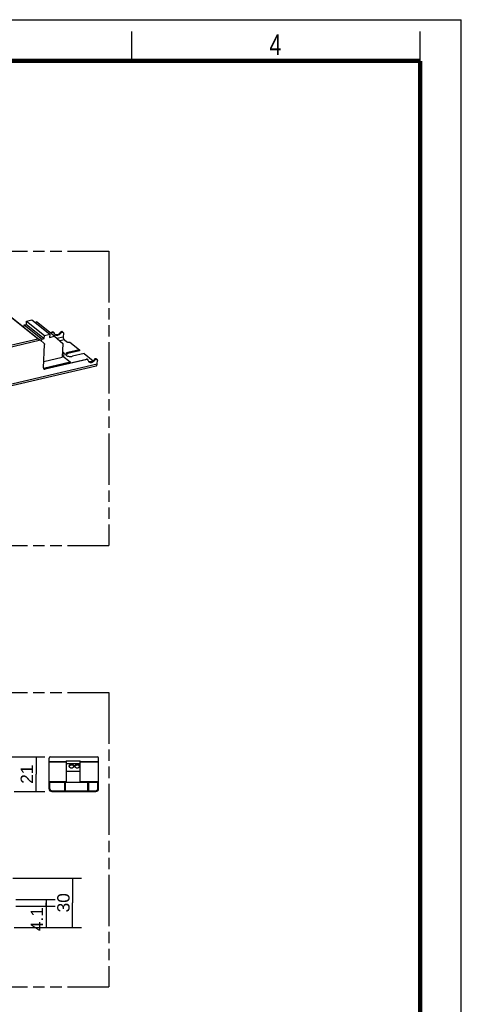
# Model space of a CAD drawing. Header units: millimetres. Extents: x 0 to 210, y 0 to 297.
# Tile 4 of 4: x 135 to 210, y 130 to 297. Entities that reach past the tile are written whole.
import ezdxf
from ezdxf.enums import TextEntityAlignment as Align

# ---------------------------------------------------------------- set-up
doc = ezdxf.new("R2010")
doc.units = ezdxf.units.MM
doc.header["$LTSCALE"] = 19.36
doc.linetypes.add('PHANTOM', pattern=[0.8, 0.45, -0.05, 0.1, -0.05, 0.1, -0.05])
doc.layers.get('0').update_dxf_attribs({"linetype": 'CONTINUOUS'})
doc.layers.add('DEFAULT_3', color=7, linetype='PHANTOM')
doc.layers.add('Z_DIM_2D', color=7, linetype='CONTINUOUS')
doc.styles.add('TEXTSTYLE_2', font='txt', dxfattribs={"width": 0.75})
doc.styles.add('TEXTSTYLE_3', font='helveticaneueltw1g-ltcn.otf')
doc.dimstyles.new('DIMSTYLE_2', dxfattribs={"dimtxt": 2.1, "dimasz": 3.5, "dimexe": 1.5, "dimexo": 0, "dimgap": 0.525, "dimtad": 1, "dimdec": 3, "dimlfac": 3.571429, "dimdsep": 46, "dimtxsty": 'TEXTSTYLE_3', "dimblk": '_FILLED', "dimblk1": '_FILLED', "dimblk2": '_FILLED', "dimcen": 0.09, "dimclrt": 5, "dimadec": 0, "dimazin": 0, "dimtp": 0.2, "dimtm": 0.2, "dimtfac": 1, "dimtdec": 3, "dimtofl": 0, "dimtmove": 0, "dimatfit": 3, "dimldrblk": '_FILLED', "dimfxl": 0, "dimtolj": 1, "dimarcsym": 0})
doc.dimstyles.new('DIMSTYLE_3', dxfattribs={"dimtxt": 2.1, "dimasz": 3.5, "dimexe": 1.5, "dimexo": 0, "dimgap": 0.525, "dimtad": 1, "dimdec": 3, "dimlfac": 3.571429, "dimdsep": 46, "dimtxsty": 'TEXTSTYLE_3', "dimblk": '_FILLED', "dimblk1": '_FILLED', "dimblk2": '_FILLED', "dimcen": 0.09, "dimclrt": 5, "dimadec": 0, "dimazin": 0, "dimtp": 0.1, "dimtm": 0.1, "dimtfac": 1, "dimtdec": 3, "dimtofl": 0, "dimtmove": 0, "dimatfit": 3, "dimldrblk": '_FILLED', "dimfxl": 0, "dimtolj": 1, "dimarcsym": 0})

# ---------------------------------------------------------------- blocks, each defined once
blk = doc.blocks.new('*D4')
at = {"layer": 'Z_DIM_2D', "color": 2, "linetype": 'Continuous'}
for p, q in [((133.79, 151.16), (145.45, 151.16)), ((143.95, 151.16), (143.95, 146.96)), ((143.95, 142.76), (143.95, 146.96)), ((134.01, 142.76), (145.45, 142.76))]:
    blk.add_line(p, q, dxfattribs=at)
at = {"layer": 'Z_DIM_2D', "color": 5, "linetype": 'Continuous', "style": 'TEXTSTYLE_3'}
blk.add_text('30', height=2.1, rotation=90, dxfattribs=at).set_placement((143.43, 146.96), align=Align.CENTER)
blk = doc.blocks.new('_FILLED')
at = {"color": 0, "linetype": 'ByBlock'}
blk.add_solid([(0, 0), (-1, 0.125), (-1, -0.125)], dxfattribs=at)
blk = doc.blocks.new('_NONE')
blk = doc.blocks.new('*D5')
at = {"layer": 'Z_DIM_2D', "color": 2, "linetype": 'Continuous'}
for p, q in [((134.29, 147.54), (140.96, 147.54)), ((139.46, 147.54), (139.46, 146.96)), ((134.29, 146.39), (140.96, 146.39)), ((139.46, 146.39), (139.46, 146.96)), ((139.46, 146.96), (139.46, 142.68))]:
    blk.add_line(p, q, dxfattribs=at)
at = {"layer": 'Z_DIM_2D', "color": 5, "linetype": 'Continuous', "style": 'TEXTSTYLE_3'}
blk.add_text('4.1', height=2.1, rotation=90, dxfattribs=at).set_placement((138.94, 146.21), align=Align.RIGHT)
blk = doc.blocks.new('*D8')
at = {"layer": 'Z_DIM_2D', "color": 2, "linetype": 'Continuous'}
for p, q in [((125.17, 171.75), (139.23, 171.75)), ((137.73, 171.75), (137.73, 168.81)), ((137.73, 165.87), (137.73, 168.81)), ((134.01, 165.87), (139.23, 165.87))]:
    blk.add_line(p, q, dxfattribs=at)
at = {"layer": 'Z_DIM_2D', "color": 5, "linetype": 'Continuous', "style": 'TEXTSTYLE_3'}
blk.add_text('21', height=2.1, rotation=90, dxfattribs=at).set_placement((137.21, 168.81), align=Align.CENTER)

msp = doc.modelspace()

# ---------------------------------------------------------------- linework, layer by layer
at = {"color": 2, "linetype": 'Continuous'}
for p, q in [((0, 297), (210, 297)), ((210, 0), (210, 297)), ((154, 290), (154, 295)), ((203, 290), (203, 295))]:
    msp.add_line(p, q, dxfattribs=at)
at = {"color": 9, "linetype": 'Continuous'}
for p, q in [((138.0266, 242.80032), (132.44692, 247.26491)), ((68.06833, 226.46916), (138.0266, 242.80032)), ((140.55364, 243.95328), (140.65119, 243.87523)), ((141.25292, 242.87984), (142.36846, 243.14025)), ((142.56453, 242.59673), (141.79764, 242.4177)), ((138.47375, 242.52969), (67.87071, 226.04802)), ((142.44107, 240.36033), (142.34353, 240.43838)), ((143.15054, 240.44482), (143.14211, 240.27582)), ((146.30891, 239.34819), (146.40646, 239.27014)), ((57.59031, 217.40092), (148.12373, 238.53516)), ((139.19298, 237.68704), (139.29053, 237.60899)), ((139.95424, 170.96398), (142.83824, 170.96398)), ((142.83824, 170.82539), (139.95424, 170.82539)), ((148.29683, 171.68917), (140.01165, 171.68917)), ((145.21824, 170.96398), (148.35424, 170.96398)), ((148.35424, 170.82539), (145.21824, 170.82539)), ((139.95424, 167.54658), (142.83824, 167.54658)), ((142.75424, 167.29458), (142.61424, 167.29458)), ((145.21824, 167.54658), (148.35424, 167.54658)), ((146.67424, 167.29458), (146.53424, 167.29458)), ((140.09424, 166.98658), (139.95424, 166.98658)), ((140.93424, 165.86658), (140.93424, 166.00658)), ((143.63624, 166.00658), (143.63624, 165.86658)), ((144.67224, 165.86658), (144.67224, 166.00658)), ((147.37424, 166.00658), (147.37424, 165.86658)), ((148.35424, 166.98658), (148.21424, 166.98658))]:
    msp.add_line(p, q, dxfattribs=at)
at = {"color": 7, "linetype": 'Continuous'}
for p, q in [((132.50685, 247.31158), (138.2809, 242.69138)), ((136.13215, 245.77485), (137.04399, 245.98772)), ((137.04399, 245.98772), (140.06795, 243.56809)), ((135.72648, 245.14563), (135.6093, 244.82914)), ((135.72648, 245.14563), (136.10518, 245.23404)), ((135.72648, 245.14563), (138.75043, 242.72601)), ((136.10518, 245.23404), (136.13215, 245.77485)), ((136.10518, 245.23404), (139.12913, 242.81441)), ((136.13215, 245.77485), (139.1561, 243.35523)), ((137.56114, 245.57392), (137.83117, 245.63696)), ((140.85513, 243.21733), (137.83117, 245.63696)), ((138.62899, 242.39799), (138.75043, 242.72601)), ((138.75043, 242.72601), (139.12913, 242.81441)), ((139.12913, 242.81441), (139.1561, 243.35523)), ((139.1561, 243.35523), (140.06795, 243.56809)), ((140.06795, 243.56809), (140.04098, 243.02727)), ((140.04098, 243.02727), (140.85513, 243.21733)), ((140.075, 243.84155), (140.55364, 243.95328)), ((140.65119, 243.87523), (140.17255, 243.7635)), ((140.76137, 243.85456), (140.66383, 243.93261)), ((140.85513, 243.21733), (142.3065, 241.98598)), ((141.93841, 243.76085), (141.84086, 243.8389)), ((142.22844, 243.95866), (142.32598, 243.88061)), ((142.39658, 243.70406), (142.36846, 243.14025)), ((142.56453, 242.59673), (142.9352, 242.30013)), ((138.47375, 242.52969), (139.12069, 241.98083)), ((138.98173, 237.87098), (139.17911, 241.82911)), ((142.3065, 241.98598), (142.19185, 239.68683)), ((145.1045, 240.90096), (143.15054, 240.44482)), ((143.45596, 242.22004), (145.1045, 240.90096)), ((145.1045, 240.90096), (145.09607, 240.73195)), ((139.03554, 238.95001), (142.19185, 239.68683)), ((139.19298, 237.68704), (146.30891, 239.34819)), ((146.40646, 239.27014), (139.29053, 237.60899)), ((142.20315, 239.91341), (143.53184, 238.85025)), ((142.22289, 240.3094), (142.44107, 240.36033)), ((142.22798, 240.41141), (142.34353, 240.43838)), ((142.38764, 240.43012), (142.48518, 240.35207)), ((142.47241, 239.69795), (142.50283, 240.30793)), ((145.09607, 240.73195), (143.14211, 240.27582)), ((145.90438, 240.26093), (143.95043, 239.80479)), ((145.90438, 240.26093), (147.42519, 239.04405)), ((146.51664, 239.24947), (146.41909, 239.32752)), ((147.69368, 239.15575), (147.59613, 239.23381)), ((147.9837, 239.35357), (148.08125, 239.27551)), ((57.41638, 217.0586), (147.9498, 238.19285)), ((138.98811, 237.78955), (143.53184, 238.85025)), ((143.53184, 238.85025), (143.52426, 238.69814)), ((148.12373, 238.53516), (148.15185, 239.09897)), ((139.95424, 166.31458), (139.95424, 171.55058)), ((140.15024, 171.74658), (148.15824, 171.74658)), ((142.83824, 171.06114), (142.83824, 167.39258)), ((142.83824, 171.06114), (145.21824, 171.06114)), ((145.21824, 167.39258), (145.21824, 171.06114)), ((148.35424, 166.31458), (148.35424, 171.55058)), ((142.83824, 170.61314), (145.21824, 170.61314)), ((142.83824, 169.29714), (145.21824, 169.29714)), ((140.09424, 166.31458), (140.09424, 167.39258)), ((148.21424, 167.39258), (140.09424, 167.39258)), ((142.61424, 166.00658), (142.61424, 167.35058)), ((142.61424, 167.35058), (142.75424, 167.35058)), ((142.75424, 166.00658), (142.75424, 167.35058)), ((146.53424, 167.35058), (146.67424, 167.35058)), ((146.53424, 166.00658), (146.53424, 167.35058)), ((146.67424, 166.00658), (146.67424, 167.35058)), ((148.21424, 166.31458), (148.21424, 167.39258)), ((139.95424, 167.26658), (140.09424, 167.26658)), ((140.40224, 166.00658), (147.90624, 166.00658)), ((140.40224, 165.86658), (147.90624, 165.86658)), ((141.21424, 166.00658), (141.21424, 165.86658)), ((143.58024, 165.86658), (143.58024, 166.00658)), ((144.72824, 165.86658), (144.72824, 166.00658)), ((147.09424, 165.86658), (147.09424, 166.00658)), ((148.21424, 167.26658), (148.35424, 167.26658))]:
    msp.add_line(p, q, dxfattribs=at)
at = {"color": 7, "linetype": 'Continuous', "const_width": 0.7}
for points in [[(7, 290), (203, 290)], [(203, 7), (203, 290)]]:
    msp.add_lwpolyline(points, dxfattribs=at)
at = {"color": 7, "linetype": 'Continuous'}
for centre, radius, start, end in [((140.15024, 171.55058), 0.196, 90, 180), ((148.15824, 171.55058), 0.196, 0, 90), ((143.54952, 170.08706), 0.22149, 163.4008645, 166.5274437), ((143.94679, 170.08701), 0.22165, 13.474159, 16.8088941), ((144.52952, 170.08706), 0.22149, 163.4008645, 166.5274437), ((144.92679, 170.08701), 0.22165, 13.474159, 16.8088941), ((140.40224, 166.31458), 0.448, 180, 270), ((140.40224, 166.31458), 0.308, 180, 270), ((147.90624, 166.31458), 0.448, 270, 360), ((147.90624, 166.31458), 0.308, 270, 360)]:
    msp.add_arc(centre, radius, start, end, dxfattribs=at)
msp.add_ellipse((138.33719, 242.63897), major_axis=(0.25567, -0.21345), ratio=0.01283952, start_param=1.018060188, end_param=1.676485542, dxfattribs=at)
for points, knots in [([(138.0266, 242.80032), (138.04886, 242.79689), (138.13728, 242.77796), (138.22238, 242.73829), (138.27544, 242.69583)], [0, 0, 0, 0, 0.248856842, 1, 1, 1, 1]), ([(140.66382, 243.93261), (140.64951, 243.94405), (140.61273, 243.96015), (140.57322, 243.95783), (140.55374, 243.95331)], [0, 0, 0, 0, 0.478161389, 1, 1, 1, 1]), ([(140.6511, 243.87521), (140.67061, 243.87976), (140.71019, 243.88213), (140.74703, 243.86601), (140.76137, 243.85455)], [0, 0, 0, 0, 0.521898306, 1, 1, 1, 1]), ([(140.76137, 243.85455), (140.77264, 243.84555), (140.7922, 243.82196), (140.80136, 243.79295), (140.80375, 243.77783)], [0, 0, 0, 0, 0.485111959, 1, 1, 1, 1]), ([(140.80375, 243.77783), (140.81308, 243.71677), (140.84989, 243.59969), (140.92855, 243.50435), (140.97398, 243.46801)], [0, 0, 0, 0, 0.515007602, 1, 1, 1, 1]), ([(140.97398, 243.46801), (141.03131, 243.42215), (141.17873, 243.35777), (141.33701, 243.36717), (141.41505, 243.38539)], [0, 0, 0, 0, 0.478159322, 1, 1, 1, 1]), ([(141.31754, 243.46345), (141.26633, 243.4515), (141.16405, 243.43959), (141.06191, 243.45602), (141.01518, 243.47138)], [0, 0, 0, 0, 0.516710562, 1, 1, 1, 1]), ([(141.84086, 243.8389), (141.77684, 243.74612), (141.62218, 243.58591), (141.42028, 243.48744), (141.31754, 243.46345)], [0, 0, 0, 0, 0.516551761, 1, 1, 1, 1]), ([(141.41505, 243.38539), (141.51779, 243.40938), (141.71971, 243.50784), (141.87438, 243.66806), (141.93841, 243.76085)], [0, 0, 0, 0, 0.483447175, 1, 1, 1, 1]), ([(142.05199, 243.9917), (142.03163, 243.98695), (141.94827, 243.95726), (141.87854, 243.89443), (141.84086, 243.8389)], [0, 0, 0, 0, 0.237537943, 1, 1, 1, 1]), ([(141.93841, 243.76085), (141.95134, 243.77991), (142.00661, 243.84823), (142.08634, 243.89889), (142.14954, 243.91365)], [0, 0, 0, 0, 0.261975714, 1, 1, 1, 1]), ([(142.22843, 243.95866), (142.2055, 243.97701), (142.14652, 244.00276), (142.08321, 243.99899), (142.05199, 243.9917)], [0, 0, 0, 0, 0.478135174, 1, 1, 1, 1]), ([(142.14954, 243.91365), (142.18076, 243.92094), (142.24407, 243.92471), (142.30305, 243.89896), (142.32598, 243.8806)], [0, 0, 0, 0, 0.521864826, 1, 1, 1, 1]), ([(142.32598, 243.8806), (142.35023, 243.8612), (142.38996, 243.80518), (142.39828, 243.73818), (142.39658, 243.70406)], [0, 0, 0, 0, 0.476216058, 1, 1, 1, 1]), ([(142.56453, 242.59673), (142.53227, 242.62253), (142.47409, 242.696), (142.41234, 242.82907), (142.37335, 242.98164), (142.36588, 243.08844), (142.36846, 243.14025)], [0, 0, 0, 0, 0.208689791, 0.46344497, 0.737883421, 1, 1, 1, 1]), ([(139.12069, 241.98083), (139.14092, 241.96367), (139.17371, 241.91531), (139.18057, 241.85822), (139.17911, 241.82911)], [0, 0, 0, 0, 0.476453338, 1, 1, 1, 1]), ([(142.9352, 242.30013), (142.96465, 242.27656), (143.04124, 242.23874), (143.17121, 242.20736), (143.31395, 242.19858), (143.41034, 242.20939), (143.45596, 242.22004)], [0, 0, 0, 0, 0.20949908, 0.465337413, 0.739780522, 1, 1, 1, 1]), ([(142.38764, 240.43012), (142.38478, 240.4324), (142.37164, 240.44048), (142.35484, 240.44103), (142.34353, 240.43838)], [0, 0, 0, 0, 0.239082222, 1, 1, 1, 1]), ([(142.44107, 240.36033), (142.4451, 240.36127), (142.46016, 240.3635), (142.47651, 240.35901), (142.48518, 240.35207)], [0, 0, 0, 0, 0.271142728, 1, 1, 1, 1]), ([(142.48518, 240.35207), (142.49124, 240.34722), (142.50118, 240.33322), (142.50326, 240.31647), (142.50283, 240.30793)], [0, 0, 0, 0, 0.476157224, 1, 1, 1, 1]), ([(142.77245, 240.16361), (142.77075, 240.12933), (142.79413, 240.05113), (142.84975, 239.99547), (142.88288, 239.96896)], [0, 0, 0, 0, 0.447194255, 1, 1, 1, 1]), ([(143.15054, 240.44482), (143.12337, 240.43848), (143.0713, 240.42435), (142.98779, 240.39401), (142.9064, 240.353), (142.83448, 240.29738), (142.78679, 240.23412), (142.77358, 240.18625), (142.77245, 240.16361)], [0, 0, 0, 0, 0.167353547, 0.323178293, 0.532382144, 0.711536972, 0.864015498, 1, 1, 1, 1]), ([(142.83853, 240.13522), (142.87547, 240.16935), (142.97396, 240.22783), (143.08165, 240.2617), (143.14211, 240.27582)], [0, 0, 0, 0, 0.447514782, 1, 1, 1, 1]), ([(142.88288, 239.96896), (142.94325, 239.92066), (143.10024, 239.84313), (143.36668, 239.77878), (143.65931, 239.76079), (143.85691, 239.78296), (143.95043, 239.80479)], [0, 0, 0, 0, 0.209490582, 0.465336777, 0.739790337, 1, 1, 1, 1]), ([(146.41909, 239.32752), (146.40478, 239.33896), (146.368, 239.35506), (146.32849, 239.35274), (146.309, 239.34821)], [0, 0, 0, 0, 0.478161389, 1, 1, 1, 1]), ([(146.40636, 239.27012), (146.42587, 239.27467), (146.46545, 239.27704), (146.5023, 239.26092), (146.51664, 239.24946)], [0, 0, 0, 0, 0.521898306, 1, 1, 1, 1]), ([(146.51664, 239.24946), (146.52791, 239.24046), (146.54746, 239.21687), (146.55663, 239.18786), (146.55902, 239.17274)], [0, 0, 0, 0, 0.485111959, 1, 1, 1, 1]), ([(147.59613, 239.23381), (147.5321, 239.14103), (147.37745, 238.98082), (147.17554, 238.88235), (147.0728, 238.85836)], [0, 0, 0, 0, 0.516551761, 1, 1, 1, 1]), ([(147.80726, 239.38661), (147.7869, 239.38186), (147.70353, 239.35217), (147.6338, 239.28934), (147.59613, 239.23381)], [0, 0, 0, 0, 0.237537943, 1, 1, 1, 1]), ([(147.69368, 239.15575), (147.70661, 239.17482), (147.76187, 239.24314), (147.8416, 239.2938), (147.9048, 239.30856)], [0, 0, 0, 0, 0.261975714, 1, 1, 1, 1]), ([(147.9837, 239.35356), (147.96077, 239.37192), (147.90179, 239.39767), (147.83848, 239.3939), (147.80726, 239.38661)], [0, 0, 0, 0, 0.478135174, 1, 1, 1, 1]), ([(147.9048, 239.30856), (147.93602, 239.31584), (147.99934, 239.31962), (148.05831, 239.29386), (148.08125, 239.27551)], [0, 0, 0, 0, 0.521864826, 1, 1, 1, 1]), ([(148.08125, 239.27551), (148.1055, 239.2561), (148.14523, 239.20009), (148.15355, 239.13309), (148.15185, 239.09897)], [0, 0, 0, 0, 0.476216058, 1, 1, 1, 1]), ([(138.98173, 237.87098), (138.9796, 237.82832), (138.99, 237.74457), (139.03966, 237.67455), (139.06998, 237.65029)], [0, 0, 0, 0, 0.523783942, 1, 1, 1, 1]), ([(139.19298, 237.68704), (139.17852, 237.68366), (139.1234, 237.67439), (139.06497, 237.681), (139.02692, 237.69647)], [0, 0, 0, 0, 0.265562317, 1, 1, 1, 1]), ([(139.06998, 237.65029), (139.09864, 237.62735), (139.17236, 237.59516), (139.25151, 237.59988), (139.29053, 237.60899)], [0, 0, 0, 0, 0.478135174, 1, 1, 1, 1]), ([(146.55902, 239.17274), (146.56835, 239.11168), (146.60516, 238.9946), (146.68382, 238.89926), (146.72924, 238.86292)], [0, 0, 0, 0, 0.515007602, 1, 1, 1, 1]), ([(146.72924, 238.86292), (146.78658, 238.81705), (146.934, 238.75267), (147.09228, 238.76208), (147.17032, 238.7803)], [0, 0, 0, 0, 0.478159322, 1, 1, 1, 1]), ([(147.0728, 238.85836), (147.02159, 238.84641), (146.91931, 238.8345), (146.81717, 238.85093), (146.77045, 238.86629)], [0, 0, 0, 0, 0.516710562, 1, 1, 1, 1]), ([(147.17032, 238.7803), (147.27306, 238.80429), (147.47498, 238.90275), (147.62965, 239.06297), (147.69368, 239.15575)], [0, 0, 0, 0, 0.483447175, 1, 1, 1, 1]), ([(147.9498, 238.19285), (147.97448, 238.19861), (148.02497, 238.22771), (148.0775, 238.30583), (148.11194, 238.41158), (148.12157, 238.49176), (148.12373, 238.53516)], [0, 0, 0, 0, 0.186781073, 0.408266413, 0.679771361, 1, 1, 1, 1]), ([(143.74824, 170.48508), (143.69414, 170.48508), (143.58914, 170.47093), (143.45167, 170.40878), (143.3538, 170.31197), (143.32824, 170.22744), (143.32824, 170.18809)], [0, 0, 0, 0, 0.287974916, 0.555344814, 0.790533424, 1, 1, 1, 1]), ([(143.32824, 170.18809), (143.32824, 170.14874), (143.3538, 170.06421), (143.45166, 169.96741), (143.58914, 169.90525), (143.69413, 169.89111), (143.74824, 169.89111)], [0, 0, 0, 0, 0.209463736, 0.444649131, 0.712020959, 1, 1, 1, 1]), ([(143.33727, 170.15033), (143.34749, 170.18463), (143.38746, 170.25243), (143.48448, 170.32737), (143.609, 170.37524), (143.7011, 170.38608), (143.74824, 170.38608)], [0, 0, 0, 0, 0.213433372, 0.453176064, 0.718857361, 1, 1, 1, 1]), ([(144.16824, 170.18809), (144.16824, 170.22744), (144.14268, 170.31197), (144.04481, 170.40877), (143.90734, 170.47093), (143.80234, 170.48508), (143.74824, 170.48508)], [0, 0, 0, 0, 0.209463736, 0.444649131, 0.712020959, 1, 1, 1, 1]), ([(143.74824, 170.38608), (143.82607, 170.38608), (143.97245, 170.35915), (144.09596, 170.26685), (144.13173, 170.21019)], [0, 0, 0, 0, 0.537377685, 1, 1, 1, 1]), ([(143.74824, 169.89111), (143.80234, 169.89111), (143.90734, 169.90525), (144.04481, 169.96741), (144.14268, 170.06421), (144.16824, 170.14874), (144.16824, 170.18809)], [0, 0, 0, 0, 0.287974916, 0.555344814, 0.790533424, 1, 1, 1, 1]), ([(144.13173, 170.21019), (144.1347, 170.20549), (144.14572, 170.18677), (144.1543, 170.16659), (144.15898, 170.15111)], [0, 0, 0, 0, 0.255776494, 1, 1, 1, 1]), ([(144.72824, 170.48508), (144.67414, 170.48508), (144.56914, 170.47093), (144.43167, 170.40878), (144.3338, 170.31197), (144.30824, 170.22744), (144.30824, 170.18809)], [0, 0, 0, 0, 0.287974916, 0.555344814, 0.790533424, 1, 1, 1, 1]), ([(144.30824, 170.18809), (144.30824, 170.14874), (144.3338, 170.06421), (144.43166, 169.96741), (144.56914, 169.90525), (144.67413, 169.89111), (144.72824, 169.89111)], [0, 0, 0, 0, 0.209463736, 0.444649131, 0.712020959, 1, 1, 1, 1]), ([(144.31727, 170.15033), (144.32749, 170.18463), (144.36746, 170.25243), (144.46448, 170.32737), (144.589, 170.37524), (144.6811, 170.38608), (144.72824, 170.38608)], [0, 0, 0, 0, 0.213433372, 0.453176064, 0.718857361, 1, 1, 1, 1]), ([(145.14824, 170.18809), (145.14824, 170.22744), (145.12268, 170.31197), (145.02481, 170.40877), (144.88734, 170.47093), (144.78234, 170.48508), (144.72824, 170.48508)], [0, 0, 0, 0, 0.209463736, 0.444649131, 0.712020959, 1, 1, 1, 1]), ([(144.72824, 170.38608), (144.80607, 170.38608), (144.95245, 170.35915), (145.07596, 170.26685), (145.11173, 170.21019)], [0, 0, 0, 0, 0.537377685, 1, 1, 1, 1]), ([(144.72824, 169.89111), (144.78234, 169.89111), (144.88734, 169.90525), (145.02481, 169.96741), (145.12268, 170.06421), (145.14824, 170.14874), (145.14824, 170.18809)], [0, 0, 0, 0, 0.287974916, 0.555344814, 0.790533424, 1, 1, 1, 1]), ([(145.11173, 170.21019), (145.1147, 170.20549), (145.12572, 170.18677), (145.1343, 170.16659), (145.13898, 170.15111)], [0, 0, 0, 0, 0.255776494, 1, 1, 1, 1])]:
    msp.add_open_spline(points, degree=3, knots=knots, dxfattribs=at)
for points in [[(141.01518, 243.47138), (140.9843, 243.48153), (140.9543, 243.49501), (140.92634, 243.51158)], [(142.79089, 240.0782), (142.79642, 240.0873), (142.80264, 240.096), (142.80934, 240.10427)], [(142.80934, 240.10427), (142.81827, 240.11528), (142.82811, 240.1256), (142.83853, 240.13522)], [(146.77045, 238.86629), (146.73957, 238.87644), (146.70957, 238.88992), (146.6816, 238.90649)]]:
    msp.add_open_spline(points, degree=3, dxfattribs=at)
at = {"layer": 'DEFAULT_3', "color": 91, "linetype": 'PHANTOM', "true_color": 0x80ff80}
for p, q in [((50.12864, 257.68), (150.12864, 257.68)), ((150.12864, 257.68), (150.12864, 207.68)), ((50.12864, 207.68), (150.12864, 207.68)), ((50.12864, 182.68), (150.12864, 182.68)), ((150.12864, 182.68), (150.12864, 132.68)), ((50.12864, 132.68), (150.12864, 132.68))]:
    msp.add_line(p, q, dxfattribs=at)

# ---------------------------------------------------------------- texts
at = {"color": 5, "linetype": 'Continuous', "style": 'TEXTSTYLE_2', "width": 0.785714}
msp.add_text('4', height=3.5, dxfattribs=at).set_placement((177.38314, 290.99105))

# ---------------------------------------------------------------- dimensions: what is measured, and where the dimension line sits
at = {"layer": 'Z_DIM_2D', "color": 2, "linetype": 'Continuous'}
for base, p1, p2, angle, dimstyle, picture, middle in [((137.73185, 165.86658), (125.16924, 171.74658), (134.01443, 165.86658), 270, 'DIMSTYLE_2', '*D8', (137.73185, 168.59109)), ((143.95208, 151.16437), (134.01443, 142.76437), (133.79043, 151.16437), 90, 'DIMSTYLE_2', '*D4', (143.95208, 146.96045)), ((139.46354, 146.39037), (134.29443, 147.53837), (134.29443, 146.39037), 270, 'DIMSTYLE_3', '*D5', (139.46354, 144.20906))]:
    dim = msp.add_linear_dim(base=base, p1=p1, p2=p2, angle=angle, dimstyle=dimstyle, override={"dimblk1": 'NONE', "dimblk2": 'NONE', "dimsah": 1}, dxfattribs=at)
    dim.commit()
    dim.dimension.update_dxf_attribs({"geometry": picture, "text_midpoint": middle, "dimtype": 160})

doc.saveas('drawing.dxf')
